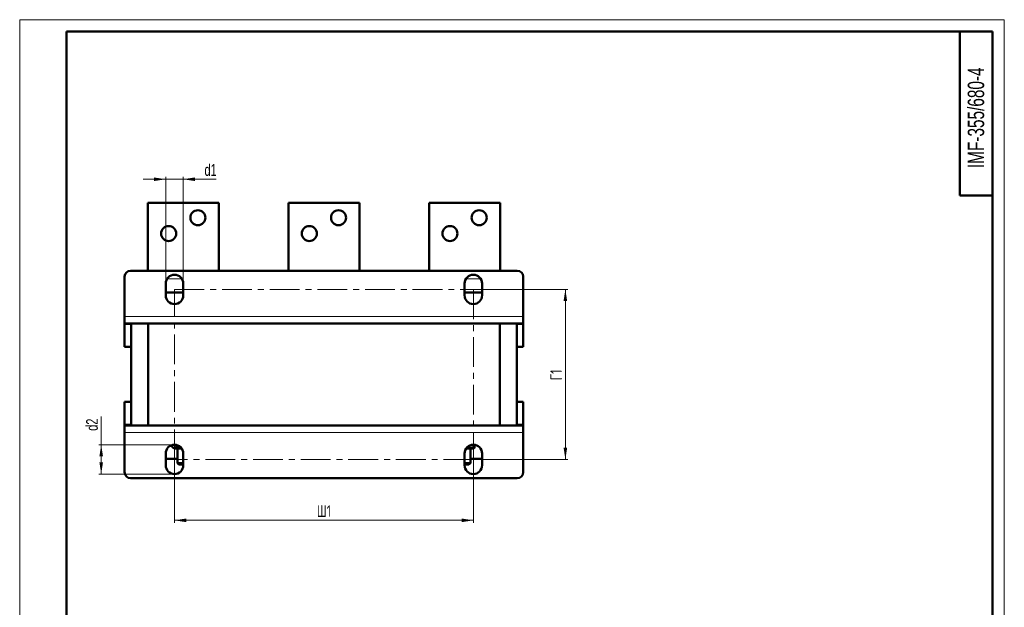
# Model space of a CAD drawing. Header units: millimetres. Extents: x 0 to 840, y 0 to 1188.
# Tile 3 of 3: x 0 to 840, y 687 to 1188. Entities that reach past the tile are written whole.
import ezdxf

# ---------------------------------------------------------------- set-up
doc = ezdxf.new("R2010")
doc.units = ezdxf.units.MM
doc.header["$LTSCALE"] = 2
doc.linetypes.add('CENTERX2', pattern=[20.32, 12.7, -2.54, 2.54, -2.54])
doc.layers.add('ОСЕВЫЕ', color=7, linetype='Continuous')
doc.styles.add('SLDTEXTSTYLE0', font='TXT', dxfattribs={"width": 0.7, "bigfont": 'bigfont'})
doc.styles.add('SLDTEXTSTYLE1', font='TXT', dxfattribs={"width": 0.7})
doc.dimstyles.new('SLDDIMSTYLE0', dxfattribs={"dimtxt": 10, "dimasz": 10, "dimexe": 0, "dimexo": 0.0625, "dimgap": 2.5, "dimtad": 2, "dimdec": 1, "dimrnd": 1e-09, "dimzin": 12, "dimdsep": 46, "dimtxsty": 'SLDTEXTSTYLE1', "dimsah": 1, "dimcen": 0.09, "dimadec": 0, "dimazin": 3, "dimtfac": 1, "dimtdec": 3, "dimtofl": 0, "dimtmove": 0, "dimatfit": 3, "dimfxl": 1, "dimfrac": 2, "dimtolj": 1, "dimtzin": 12, "dimarcsym": 0})
doc.dimstyles.new('SLDDIMSTYLE1', dxfattribs={"dimtxt": 10, "dimasz": 10, "dimexe": 0, "dimexo": 0.0625, "dimgap": 2.5, "dimtad": 2, "dimdec": 1, "dimrnd": 1e-09, "dimzin": 12, "dimdsep": 46, "dimtxsty": 'SLDTEXTSTYLE1', "dimsah": 1, "dimcen": 0.09, "dimadec": 0, "dimazin": 3, "dimtfac": 1, "dimtdec": 3, "dimtmove": 0, "dimatfit": 0, "dimfxl": 1, "dimfrac": 2, "dimtolj": 1, "dimtzin": 12, "dimarcsym": 0})

# ---------------------------------------------------------------- blocks, each defined once
blk = doc.blocks.new('_D_4')
at = {"color": 7, "linetype": 'Continuous', "lineweight": 0}
for p, q in [((132.04, 812.85), (132.04, 758.87)), ((387.04, 812.85), (387.04, 758.87)), ((387.04, 760.87), (132.04, 760.87))]:
    blk.add_line(p, q, dxfattribs=at)
at = {"color": 7, "linetype": 'Continuous', "lineweight": 18}
for points in [[(132.04, 760.87), (142.04, 759.33), (142.04, 762.4)], [(387.04, 760.87), (377.04, 762.4), (377.04, 759.33)]]:
    blk.add_solid(points, dxfattribs=at)
at = {"color": 7, "linetype": 'Continuous', "lineweight": 18, "insert": (253.5, 773.76), "char_height": 10, "attachment_point": 1, "style": 'SLDTEXTSTYLE0'}
blk.add_mtext('Ш1', dxfattribs=at)
blk = doc.blocks.new('_D_5')
at = {"color": 7, "linetype": 'Continuous', "lineweight": 0}
for p, q in [((387.06, 957.87), (467.54, 957.87)), ((465.54, 957.87), (465.54, 812.87)), ((387.06, 812.87), (467.54, 812.87))]:
    blk.add_line(p, q, dxfattribs=at)
at = {"color": 7, "linetype": 'Continuous', "lineweight": 18}
for points in [[(465.54, 957.87), (464, 947.87), (467.08, 947.87)], [(465.54, 812.87), (467.08, 822.87), (464, 822.87)]]:
    blk.add_solid(points, dxfattribs=at)
at = {"color": 7, "linetype": 'Continuous', "lineweight": 18, "insert": (452.65, 880.39), "char_height": 10, "attachment_point": 1, "rotation": 90, "style": 'SLDTEXTSTYLE0'}
blk.add_mtext('Г1', dxfattribs=at)
blk = doc.blocks.new('_D_6')
at = {"color": 7, "linetype": 'Continuous', "lineweight": 0}
for p, q in [((69.54, 825.37), (69.54, 849.34)), ((132.02, 825.37), (67.54, 825.37)), ((69.54, 825.37), (69.54, 800.37)), ((132.02, 800.37), (67.54, 800.37))]:
    blk.add_line(p, q, dxfattribs=at)
at = {"color": 7, "linetype": 'Continuous', "lineweight": 18}
for points in [[(69.54, 825.37), (68, 815.37), (71.08, 815.37)], [(69.54, 800.37), (71.08, 810.37), (68, 810.37)]]:
    blk.add_solid(points, dxfattribs=at)
at = {"color": 7, "linetype": 'Continuous', "lineweight": 18, "insert": (56.65, 837.25), "char_height": 10, "attachment_point": 1, "rotation": 90, "style": 'SLDTEXTSTYLE1'}
blk.add_mtext('d2', dxfattribs=at)
blk = doc.blocks.new('_D_7')
at = {"color": 7, "linetype": 'Continuous', "lineweight": 0}
for p, q in [((124.54, 1051.87), (105.31, 1051.87)), ((124.54, 962.89), (124.54, 1053.87)), ((124.54, 1051.87), (139.54, 1051.87)), ((139.54, 962.89), (139.54, 1053.87)), ((139.54, 1051.87), (167.58, 1051.87))]:
    blk.add_line(p, q, dxfattribs=at)
at = {"color": 7, "linetype": 'Continuous', "lineweight": 18}
for points in [[(124.54, 1051.87), (114.54, 1053.4), (114.54, 1050.33)], [(139.54, 1051.87), (149.54, 1050.33), (149.54, 1053.4)]]:
    blk.add_solid(points, dxfattribs=at)
at = {"color": 7, "linetype": 'Continuous', "lineweight": 18, "insert": (157.64, 1064.76), "char_height": 10, "attachment_point": 1, "style": 'SLDTEXTSTYLE1'}
blk.add_mtext('d1', dxfattribs=at)

msp = doc.modelspace()

# ---------------------------------------------------------------- linework, layer by layer
at = {"color": 7, "linetype": 'Continuous', "lineweight": 50}
for p, q in [((40, 1178), (40, 10)), ((830, 1178), (40, 1178)), ((802, 1178), (802, 1038)), ((830, 10), (830, 1178)), ((802, 1038), (830, 1038)), ((169.79, 1031.87), (109.29, 1031.87)), ((109.29, 1031.87), (109.29, 973.87)), ((169.79, 973.87), (169.79, 1031.87)), ((289.79, 1031.87), (229.29, 1031.87)), ((229.29, 1031.87), (229.29, 973.87)), ((289.79, 973.87), (289.79, 1031.87)), ((409.79, 1031.87), (349.29, 1031.87)), ((349.29, 1031.87), (349.29, 973.87)), ((409.79, 973.87), (409.79, 1031.87)), ((89.54, 934.87), (89.54, 968.87)), ((94.54, 973.87), (424.54, 973.87)), ((429.54, 968.87), (429.54, 934.87)), ((124.54, 952.87), (124.54, 962.87)), ((139.54, 962.87), (139.54, 952.87)), ((379.54, 952.87), (379.54, 962.87)), ((394.54, 962.87), (394.54, 952.87)), ((124.54, 955.37), (139.54, 955.37)), ((379.54, 955.37), (394.54, 955.37)), ((89.54, 928.87), (89.54, 934.87)), ((429.54, 934.87), (429.54, 928.87)), ((89.54, 928.87), (429.54, 928.87)), ((89.54, 928.87), (89.54, 927.87)), ((89.54, 908.87), (89.54, 927.87)), ((95.04, 841.87), (95.04, 928.87)), ((109.54, 841.87), (109.54, 928.87)), ((409.54, 841.87), (409.54, 928.87)), ((424.04, 928.87), (424.04, 841.87)), ((429.54, 927.87), (429.54, 928.87)), ((429.54, 927.87), (429.54, 908.87)), ((95.04, 908.87), (89.54, 908.87)), ((429.54, 908.87), (424.04, 908.87)), ((89.54, 842.87), (89.54, 861.87)), ((89.54, 861.87), (95.04, 861.87)), ((424.04, 861.87), (429.54, 861.87)), ((429.54, 861.87), (429.54, 842.87)), ((89.54, 842.87), (89.54, 841.87)), ((429.54, 841.87), (89.54, 841.87)), ((89.54, 835.87), (89.54, 841.87)), ((429.54, 841.87), (429.54, 842.87)), ((429.54, 841.87), (429.54, 835.87)), ((89.54, 801.87), (89.54, 835.87)), ((429.54, 835.87), (429.54, 801.87)), ((129.79, 825.02), (129.79, 823.5)), ((133.68, 825.18), (133.68, 823.5)), ((388.04, 825.3), (388.04, 823.5)), ((124.54, 807.87), (124.54, 817.87)), ((130.28, 823.18), (132.04, 822.17)), ((138.18, 822.17), (132.04, 822.17)), ((134.54, 822.17), (134.54, 809.62)), ((139.54, 817.87), (139.54, 807.87)), ((379.54, 807.87), (379.54, 817.87)), ((387.04, 822.17), (380.89, 822.17)), ((384.54, 809.62), (384.54, 822.17)), ((387.04, 822.17), (388.04, 822.74)), ((394.54, 817.87), (394.54, 807.87)), ((134.54, 813.37), (124.54, 813.37)), ((134.54, 809.62), (135.79, 808.37)), ((134.54, 809.62), (139.54, 809.62)), ((139.54, 808.37), (135.79, 808.37)), ((379.54, 809.62), (384.54, 809.62)), ((383.29, 808.37), (379.54, 808.37)), ((383.29, 808.37), (384.54, 809.62)), ((394.54, 813.37), (384.54, 813.37)), ((424.54, 796.87), (94.54, 796.87))]:
    msp.add_line(p, q, dxfattribs=at)
at = {"color": 7, "linetype": 'Continuous', "lineweight": 25}
msp.add_line((40, 1178), (40, 10), dxfattribs=at)
at = {"color": 9, "linetype": 'Continuous', "lineweight": 18}
for p, q in [((125.7, 966.87), (138.38, 966.87)), ((380.7, 966.87), (393.38, 966.87)), ((89.54, 934.87), (429.54, 934.87)), ((89.54, 927.87), (95.04, 927.87)), ((424.04, 927.87), (429.54, 927.87)), ((95.04, 842.87), (89.54, 842.87)), ((429.54, 842.87), (424.04, 842.87)), ((429.54, 835.87), (89.54, 835.87))]:
    msp.add_line(p, q, dxfattribs=at)
at = {"color": 7, "linetype": 'CENTERX2', "lineweight": 18}
for p, q in [((132.04, 957.87), (387.04, 957.87)), ((132.04, 812.87), (132.04, 957.87)), ((387.04, 957.87), (387.04, 812.87)), ((387.04, 812.87), (132.04, 812.87))]:
    msp.add_line(p, q, dxfattribs=at)
at = {"color": 7, "linetype": 'Continuous', "lineweight": 50}
for centre in [(151.99, 1019.07), (271.99, 1019.07), (391.99, 1019.07), (127.09, 1005.57), (247.09, 1005.57), (367.09, 1005.57)]:
    msp.add_circle(centre, 6.4, dxfattribs=at)
for centre, radius, start, end in [((94.54, 968.87), 5, 90, 180), ((132.04, 962.87), 7.5, 0, 180), ((387.04, 962.87), 7.5, 0, 180), ((424.54, 968.87), 5, 0, 90), ((132.04, 952.87), 7.5, 180, 0), ((387.04, 952.87), 7.5, 180, 0), ((132.04, 817.87), 7.5, 0, 180), ((387.04, 817.87), 7.5, 0, 180), ((132.04, 807.87), 7.5, 180, 0), ((387.04, 807.87), 7.5, 180, 0), ((94.54, 801.87), 5, 180, 270), ((424.54, 801.87), 5, 270, 0)]:
    msp.add_arc(centre, radius, start, end, dxfattribs=at)
for points, knots in [([(133.68, 823.5), (133.36, 823.29), (132.71, 822.87), (131.72, 822.68), (130.74, 822.88), (130.11, 823.29), (129.79, 823.5)], [0, 0, 0, 0, 0.250577, 0.505884, 0.750308, 1, 1, 1, 1]), ([(137.65, 822.8), (137.08, 822.84), (135.73, 822.94), (134.42, 823.3), (133.68, 823.5)], [0, 0, 0, 0, 0.4267, 1, 1, 1, 1]), ([(388.04, 823.5), (387.3, 823.28), (385.81, 822.85), (383.63, 822.66), (382.24, 822.87), (381.62, 822.96)], [0, 0, 0, 0, 0.351652, 0.71093, 1, 1, 1, 1]), ([(388.04, 822.75), (388.04, 822.75), (388.04, 822.68), (388.04, 822.91), (388.04, 823.3), (388.04, 823.5)], [0, 0, 0, 0, 0.01108, 0.500269, 1, 1, 1, 1])]:
    msp.add_open_spline(points, degree=3, knots=knots, dxfattribs=at)
at = {"layer": 'ОСЕВЫЕ', "lineweight": 18}
for p, q in [((0, 1188), (840, 1188)), ((0, 1188), (0, 0)), ((840, 1188), (840, 0))]:
    msp.add_line(p, q, dxfattribs=at)

# ---------------------------------------------------------------- texts
at = {"color": 7, "linetype": 'Continuous', "lineweight": 0, "insert": (808.79, 1104.33), "char_height": 14, "attachment_point": 2, "rotation": 90, "style": 'SLDTEXTSTYLE1'}
msp.add_mtext('IMF-355/680-4', dxfattribs=at)

# ---------------------------------------------------------------- dimensions: what is measured, and where the dimension line sits
at = {"color": 7, "linetype": 'Continuous', "lineweight": 18}
for base, p1, p2, text, dimstyle, picture, middle in [((139.54, 1051.87), (124.54, 962.87), (139.54, 962.87), 'd1', 'SLDDIMSTYLE1', '_D_7', (162.61, 1051.87)), ((132.04, 760.87), (387.04, 812.87), (132.04, 812.87), 'Ш1', 'SLDDIMSTYLE0', '_D_4', (259.54, 760.87))]:
    dim = msp.add_linear_dim(base=base, p1=p1, p2=p2, text=text, dimstyle=dimstyle, dxfattribs=at)
    dim.commit()
    dim.dimension.update_dxf_attribs({"geometry": picture, "text_midpoint": middle, "dimtype": 160})
for base, p1, p2, text, picture, middle in [((465.54, 812.87), (387.04, 957.87), (387.04, 812.87), 'Г1', '_D_5', (465.54, 885.37)), ((69.54, 800.37), (132.04, 825.37), (132.04, 800.37), 'd2', '_D_6', (69.54, 843.29))]:
    dim = msp.add_linear_dim(base=base, p1=p1, p2=p2, angle=90, text=text, dimstyle='SLDDIMSTYLE0', dxfattribs=at)
    dim.commit()
    dim.dimension.update_dxf_attribs({"geometry": picture, "text_midpoint": middle, "dimtype": 160})

doc.saveas('drawing.dxf')
